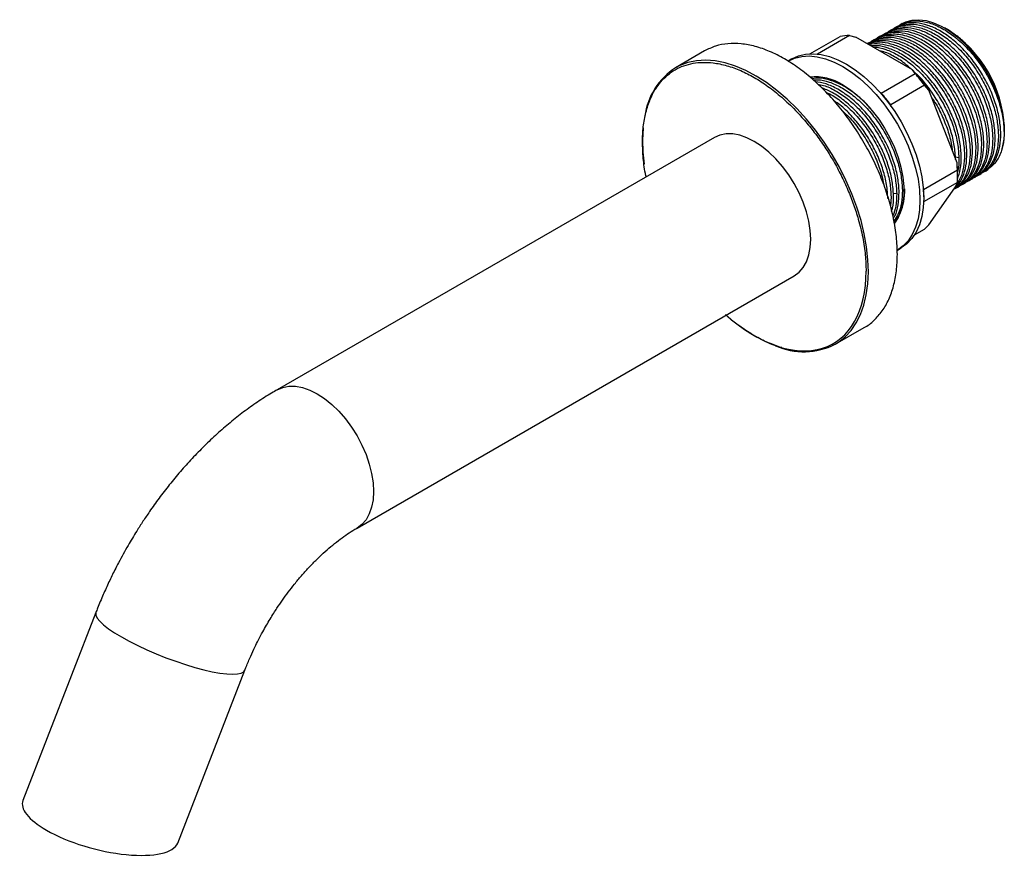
# Model space of a CAD drawing. Header units: millimetres. Extents: x 46 to 185, y 25 to 274.
# Tile 16 of 16: x 105 to 166, y 214 to 267. Entities that reach past the tile are written whole.
import ezdxf

# ---------------------------------------------------------------- set-up
doc = ezdxf.new("R2010")
doc.units = ezdxf.units.MM

msp = doc.modelspace()

# ---------------------------------------------------------------- linework, layer by layer
at = {"color": 7, "linetype": 'Continuous', "lineweight": 25}
for p, q in [((160.044, 266.315), (159.895, 266.229)), ((158.986, 265.704), (158.834, 265.617)), ((159.34, 265.908), (159.188, 265.821)), ((159.693, 266.113), (159.541, 266.025)), ((162.806, 265.989), (162.695, 266.053)), ((162.93, 265.917), (162.858, 265.958)), ((154.27, 264.423), (156.158, 265.513)), ((156.75, 265.566), (154.744, 264.407)), ((156.75, 265.566), (157.155, 265.468)), ((160.691, 263.427), (157.155, 265.468)), ((157.925, 265.092), (157.866, 265.058)), ((158.279, 265.296), (158.127, 265.208)), ((158.632, 265.5), (158.481, 265.413)), ((147.677, 264.603), (145.862, 263.555)), ((153.15, 264.106), (152.914, 263.969)), ((158.739, 261.969), (160.86, 263.193)), ((160.86, 263.193), (160.691, 263.427)), ((154.346, 262.963), (154.295, 262.944)), ((154.321, 262.923), (154.425, 262.962)), ((161.452, 262.457), (159.331, 261.232)), ((161.713, 262.155), (161.452, 262.457)), ((163.481, 257.599), (161.713, 262.155)), ((159.337, 261.131), (159.331, 261.232)), ((166.442, 259.562), (166.442, 259.834)), ((148.291, 259.184), (120.924, 243.385)), ((161.385, 255.936), (163.507, 257.161)), ((163.507, 257.161), (163.481, 257.599)), ((163.519, 256.895), (163.481, 257.599)), ((165.018, 256.947), (165.169, 257.035)), ((163.519, 256.759), (163.519, 256.896)), ((163.957, 256.335), (164.109, 256.422)), ((164.31, 256.539), (164.462, 256.626)), ((164.664, 256.743), (164.816, 256.83)), ((163.507, 256.371), (161.393, 255.151)), ((161.713, 253.72), (163.481, 256.235)), ((163.274, 255.94), (163.402, 256.014)), ((163.507, 256.371), (163.481, 256.235)), ((163.603, 256.13), (163.755, 256.218)), ((159.354, 255.47), (159.31, 254.897)), ((159.55, 253.839), (159.513, 253.809)), ((160.817, 253.081), (161.452, 253.448)), ((161.452, 253.448), (161.713, 253.72)), ((159.747, 252.133), (159.982, 252.27)), ((125.924, 234.725), (153.291, 250.524)), ((155.862, 246.234), (157.676, 247.282)), ((109.577, 229.437), (105.009, 217.665)), ((114.701, 214.997), (118.9, 225.82))]:
    msp.add_line(p, q, dxfattribs=at)
at = {"color": 8, "linetype": 'Continuous', "lineweight": 25}
for p, q in [((159.271, 265.661), (159.266, 265.545)), ((163.596, 257.919), (163.381, 257.953)), ((159.491, 255.707), (159.707, 255.674))]:
    msp.add_line(p, q, dxfattribs=at)
at = {"color": 7, "linetype": 'Continuous', "lineweight": 25, "flags": 128}
for points in [[(160.044, 266.315), (160.287, 266.432), (160.675, 266.537), (161.097, 266.562), (161.544, 266.508), (162.011, 266.375), (162.489, 266.165), (162.97, 265.882), (163.447, 265.53), (163.911, 265.116), (164.356, 264.645), (164.773, 264.127), (165.155, 263.568), (165.497, 262.98), (165.793, 262.371), (166.037, 261.751), (166.227, 261.13), (166.358, 260.52), (166.429, 259.929), (166.438, 259.368), (166.385, 258.846), (166.272, 258.371)], [(153.15, 264.106), (153.553, 264.289), (153.995, 264.396), (154.469, 264.425), (154.97, 264.375), (155.491, 264.248), (156.025, 264.044), (156.566, 263.767)], [(152.914, 263.969), (153.318, 264.153), (153.759, 264.26), (154.234, 264.289), (154.734, 264.239), (155.255, 264.112), (155.789, 263.908), (156.33, 263.631)], [(156.33, 263.631), (156.871, 263.284), (157.405, 262.871), (157.926, 262.397), (158.427, 261.868), (158.901, 261.292), (159.343, 260.675), (159.747, 260.025), (160.108, 259.35), (160.422, 258.658), (160.684, 257.959), (160.891, 257.261), (161.041, 256.574), (161.132, 255.904), (161.162, 255.262), (161.132, 254.655), (161.041, 254.09), (160.891, 253.576), (160.684, 253.117), (160.422, 252.721), (160.108, 252.392), (159.747, 252.134), (159.747, 252.133)], [(156.566, 263.767), (157.107, 263.42), (157.641, 263.007), (158.162, 262.533), (158.662, 262.004), (159.137, 261.428), (159.579, 260.811), (159.983, 260.161), (160.344, 259.486), (160.657, 258.794), (160.919, 258.095), (161.127, 257.398), (161.277, 256.71), (161.367, 256.04), (161.398, 255.398), (161.367, 254.791), (161.277, 254.226), (161.127, 253.712), (160.919, 253.253), (160.657, 252.857), (160.344, 252.528), (159.983, 252.27), (159.982, 252.27)], [(156.33, 262.474), (156.81, 262.162), (157.283, 261.786), (157.74, 261.35), (158.175, 260.862), (158.582, 260.33), (158.952, 259.762), (159.281, 259.167), (159.564, 258.554), (159.796, 257.934), (159.973, 257.315), (160.093, 256.708), (160.153, 256.122), (160.153, 255.567), (160.093, 255.051), (159.973, 254.582), (159.796, 254.168), (159.572, 253.824)], [(143.828, 259.795), (143.825, 259.762), (143.791, 259.028)], [(143.791, 259.028), (143.817, 258.26), (143.897, 257.504)], [(153.291, 250.524), (153.291, 250.524), (153.596, 250.749), (153.853, 251.045), (154.058, 251.406), (154.206, 251.826), (154.297, 252.297), (154.327, 252.813), (154.297, 253.363), (154.206, 253.939), (154.058, 254.531), (153.853, 255.128), (153.596, 255.72), (153.291, 256.298), (152.944, 256.85), (152.559, 257.369), (152.144, 257.845), (151.706, 258.269), (151.253, 258.635), (150.791, 258.937), (150.33, 259.168), (149.876, 259.326), (149.438, 259.407), (149.023, 259.41), (148.639, 259.335), (148.291, 259.184)]]:
    msp.add_lwpolyline(points, dxfattribs=at)
at = {"color": 8, "linetype": 'Continuous', "lineweight": 25, "flags": 128}
for points in [[(155.862, 246.234), (156.057, 246.356), (156.478, 246.691), (156.85, 247.095), (157.172, 247.566), (157.439, 248.1), (157.651, 248.691), (157.804, 249.336), (157.899, 250.028), (157.933, 250.761), (157.907, 251.53), (157.821, 252.327), (157.675, 253.146), (157.472, 253.981), (157.211, 254.822), (156.897, 255.665), (156.532, 256.501), (156.118, 257.323), (155.659, 258.125), (155.159, 258.899), (154.622, 259.639), (154.054, 260.338), (153.458, 260.991), (152.84, 261.592), (152.205, 262.136), (151.559, 262.618), (150.907, 263.034), (150.254, 263.381), (149.607, 263.655), (148.97, 263.855), (148.349, 263.978), (147.75, 264.023), (147.178, 263.991), (146.636, 263.881), (146.131, 263.695), (145.863, 263.555)], [(120.922, 243.384), (120.924, 243.385), (121.271, 243.536), (121.656, 243.611), (122.071, 243.608), (122.509, 243.527), (122.962, 243.369), (123.424, 243.138), (123.885, 242.836), (124.339, 242.47), (124.777, 242.046), (125.192, 241.57), (125.576, 241.052), (125.924, 240.499), (126.229, 239.921), (126.486, 239.329), (126.69, 238.732), (126.839, 238.14), (126.929, 237.564), (126.959, 237.014), (126.929, 236.499), (126.839, 236.027), (126.69, 235.607), (126.486, 235.246), (126.229, 234.95), (125.924, 234.725), (125.921, 234.723)], [(109.577, 229.437), (109.569, 229.414), (109.573, 229.265), (109.657, 229.088), (109.819, 228.886), (110.056, 228.662), (110.366, 228.421), (110.741, 228.166), (111.176, 227.902)], [(111.176, 227.902), (111.664, 227.633), (112.196, 227.364), (112.762, 227.1), (113.354, 226.845), (113.961, 226.603), (114.573, 226.379), (115.179, 226.176), (115.769, 225.998), (116.333, 225.847), (116.861, 225.728), (117.344, 225.64), (117.774, 225.587), (118.143, 225.569), (118.446, 225.586), (118.676, 225.638), (118.831, 225.724), (118.9, 225.821)]]:
    msp.add_lwpolyline(points, dxfattribs=at)
at = {"color": 7, "linetype": 'Continuous', "lineweight": 25}
for centre, radius, start, end in [((158.817, 259.487), 7.633, 2.60583, 57.38879), ((156.692, 262.878), 2.688, 88.7624, 101.45664), ((148.252, 259.904), 4.363, 123.20642, 171.85276), ((152.77, 256.084), 10.77, 36.28035, 41.30879), ((154.596, 259.791), 3.195, 57.12674, 95.88178), ((150.648, 254.859), 10.77, 36.28035, 41.30879), ((157.237, 256.766), 6.282, 356.39762, 3.60238), ((154.847, 255.533), 6.551, 359.41705, 3.52347), ((153.882, 250.206), 4.438, 246.5357, 296.49325)]:
    msp.add_arc(centre, radius, start, end, dxfattribs=at)
for start_param, end_param in [(3.101499, 4.040353), (4.040353, 6.243092)]:
    msp.add_ellipse((109.855, 216.331), major_axis=(4.867, -1.267), ratio=0.346235, start_param=start_param, end_param=end_param, dxfattribs=at)
for points, knots in [([(159.45, 265.95), (159.48, 265.976), (159.666, 266.137), (160.113, 266.263), (160.768, 266.307), (161.489, 266.15), (162.235, 265.816), (162.982, 265.314), (163.701, 264.664), (164.364, 263.891), (164.946, 263.026), (165.427, 262.101), (165.784, 261.155), (166.018, 260.215), (166.054, 259.637), (166.071, 259.348)], [0, 0, 0, 0, 0.015651, 0.09768, 0.179709, 0.261738, 0.343767, 0.425796, 0.507825, 0.589854, 0.671884, 0.753913, 0.835942, 0.917971, 1, 1, 1, 1]), ([(166.223, 259.436), (166.206, 259.725), (166.17, 260.303), (165.936, 261.242), (165.579, 262.189), (165.098, 263.114), (164.516, 263.979), (163.853, 264.752), (163.134, 265.402), (162.387, 265.903), (161.64, 266.239), (160.923, 266.39), (160.254, 266.368), (159.88, 266.198), (159.693, 266.113)], [0, 0, 0, 0, 0.083336, 0.166672, 0.250009, 0.333345, 0.416681, 0.500017, 0.583353, 0.66669, 0.750026, 0.833362, 0.916698, 1, 1, 1, 1]), ([(159.909, 266.205), (159.973, 266.251), (160.221, 266.427), (160.774, 266.513), (161.53, 266.451), (162.344, 266.154), (163.166, 265.653), (163.963, 264.967), (164.697, 264.129), (165.335, 263.179), (165.848, 262.16), (166.215, 261.119), (166.414, 260.108), (166.452, 259.16), (166.332, 258.634), (166.272, 258.371)], [0, 0, 0, 0, 0.028383, 0.109351, 0.190319, 0.271287, 0.352255, 0.433223, 0.514191, 0.595159, 0.676128, 0.757096, 0.838064, 0.919032, 1, 1, 1, 1]), ([(158.386, 265.343), (158.417, 265.367), (158.557, 265.474), (158.85, 265.591), (159.131, 265.638), (159.271, 265.661)], [0, 0, 0, 0, 0.124754, 0.562377, 1, 1, 1, 1]), ([(165.162, 258.823), (165.145, 259.112), (165.11, 259.691), (164.876, 260.63), (164.518, 261.577), (164.038, 262.501), (163.455, 263.367), (162.792, 264.139), (162.073, 264.789), (161.327, 265.291), (160.579, 265.627), (159.862, 265.778), (159.193, 265.756), (158.819, 265.585), (158.632, 265.5)], [0, 0, 0, 0, 0.083336, 0.166672, 0.250009, 0.333345, 0.416681, 0.500017, 0.583353, 0.66669, 0.750026, 0.833362, 0.916698, 1, 1, 1, 1]), ([(158.743, 265.542), (158.773, 265.567), (158.959, 265.728), (159.406, 265.855), (160.061, 265.899), (160.782, 265.742), (161.528, 265.408), (162.275, 264.906), (162.994, 264.256), (163.657, 263.483), (164.239, 262.618), (164.72, 261.693), (165.077, 260.747), (165.311, 259.807), (165.347, 259.229), (165.364, 258.94)], [0, 0, 0, 0, 0.015651, 0.09768, 0.179709, 0.261738, 0.343767, 0.425796, 0.507825, 0.589854, 0.671884, 0.753913, 0.835942, 0.917971, 1, 1, 1, 1]), ([(165.516, 259.027), (165.498, 259.317), (165.463, 259.895), (165.229, 260.834), (164.872, 261.781), (164.391, 262.706), (163.809, 263.571), (163.146, 264.343), (162.427, 264.993), (161.68, 265.495), (160.933, 265.831), (160.216, 265.982), (159.547, 265.96), (159.173, 265.79), (158.986, 265.704)], [0, 0, 0, 0, 0.0833362, 0.1666724, 0.2500086, 0.3333448, 0.416681, 0.5000172, 0.5833534, 0.6666896, 0.7500258, 0.833362, 0.9166982, 1, 1, 1, 1]), ([(159.096, 265.746), (159.126, 265.771), (159.313, 265.932), (159.759, 266.059), (160.415, 266.103), (161.135, 265.946), (161.882, 265.612), (162.629, 265.11), (163.347, 264.46), (164.01, 263.687), (164.593, 262.822), (165.074, 261.897), (165.431, 260.951), (165.665, 260.011), (165.7, 259.433), (165.718, 259.144)], [0, 0, 0, 0, 0.015651, 0.09768, 0.179709, 0.261738, 0.343767, 0.425796, 0.507825, 0.589854, 0.671884, 0.753913, 0.835942, 0.917971, 1, 1, 1, 1]), ([(165.87, 259.231), (165.852, 259.521), (165.817, 260.099), (165.583, 261.038), (165.225, 261.985), (164.745, 262.91), (164.162, 263.775), (163.499, 264.547), (162.78, 265.197), (162.034, 265.699), (161.286, 266.035), (160.569, 266.186), (159.9, 266.164), (159.527, 265.994), (159.34, 265.908)], [0, 0, 0, 0, 0.0833362, 0.1666724, 0.2500086, 0.3333448, 0.416681, 0.5000172, 0.5833534, 0.6666896, 0.7500258, 0.833362, 0.9166982, 1, 1, 1, 1]), ([(164.537, 264.511), (164.356, 264.711), (163.991, 265.112), (163.403, 265.613), (163.002, 265.864), (162.805, 265.987)], [0, 0, 0, 0, 0.3356104, 0.6732595, 1, 1, 1, 1]), ([(162.852, 265.948), (162.93, 265.906), (163.209, 265.758), (163.793, 265.309), (164.258, 264.811), (164.538, 264.511)], [0, 0, 0, 0, 0.1333859, 0.4776398, 1, 1, 1, 1]), ([(159.748, 251.86), (159.736, 252.223), (159.713, 252.949), (159.525, 254.108), (159.229, 255.294), (158.818, 256.492), (158.303, 257.68), (157.691, 258.838), (156.994, 259.947), (156.222, 260.987), (155.391, 261.941), (154.512, 262.793), (153.602, 263.527), (152.677, 264.131), (151.751, 264.595), (150.842, 264.912), (149.963, 265.075), (149.132, 265.079), (148.356, 264.938), (147.904, 264.714), (147.677, 264.603)], [0, 0, 0, 0, 0.055557, 0.111115, 0.166672, 0.22223, 0.277787, 0.333345, 0.388902, 0.44446, 0.500017, 0.555575, 0.611132, 0.66669, 0.722247, 0.777805, 0.833362, 0.88892, 0.944477, 1, 1, 1, 1]), ([(157.886, 265.046), (158.037, 265.114), (158.376, 265.265), (159.004, 265.281), (159.72, 265.131), (160.468, 264.795), (161.214, 264.293), (161.933, 263.643), (162.596, 262.871), (163.179, 262.006), (163.659, 261.081), (164.017, 260.134), (164.251, 259.195), (164.286, 258.617), (164.304, 258.327)], [0, 0, 0, 0, 0.06827, 0.152972, 0.237675, 0.322378, 0.407081, 0.491783, 0.576486, 0.661189, 0.745892, 0.830594, 0.915297, 1, 1, 1, 1]), ([(164.455, 258.415), (164.438, 258.704), (164.402, 259.283), (164.169, 260.222), (163.811, 261.168), (163.33, 262.093), (162.748, 262.958), (162.085, 263.731), (161.366, 264.381), (160.619, 264.883), (159.872, 265.218), (159.155, 265.37), (158.486, 265.348), (158.112, 265.177), (157.925, 265.092)], [0, 0, 0, 0, 0.083336, 0.166672, 0.250009, 0.333345, 0.416681, 0.500017, 0.583353, 0.66669, 0.750026, 0.833362, 0.916698, 1, 1, 1, 1]), ([(164.102, 258.211), (164.084, 258.5), (164.049, 259.078), (163.815, 260.018), (163.458, 260.964), (162.977, 261.889), (162.394, 262.754), (161.731, 263.527), (161.013, 264.177), (160.266, 264.678), (159.518, 265.016), (158.804, 265.161), (158.263, 265.162), (158.001, 265.052), (157.929, 265.021)], [0, 0, 0, 0, 0.087847, 0.175695, 0.263542, 0.35139, 0.439237, 0.527085, 0.614932, 0.70278, 0.790627, 0.878475, 0.966322, 1, 1, 1, 1]), ([(157.961, 265.003), (157.973, 265.008), (158.178, 265.086), (158.654, 265.068), (159.365, 264.929), (160.114, 264.59), (160.861, 264.089), (161.579, 263.439), (162.243, 262.667), (162.825, 261.801), (163.306, 260.877), (163.663, 259.93), (163.897, 258.991), (163.932, 258.412), (163.95, 258.123)], [0, 0, 0, 0, 0.005883, 0.096257, 0.186631, 0.277005, 0.36738, 0.457754, 0.548128, 0.638503, 0.728877, 0.819251, 0.909626, 1, 1, 1, 1]), ([(158.036, 265.133), (158.066, 265.159), (158.252, 265.32), (158.698, 265.447), (159.354, 265.491), (160.075, 265.334), (160.821, 265), (161.568, 264.497), (162.287, 263.847), (162.95, 263.075), (163.532, 262.21), (164.013, 261.285), (164.37, 260.338), (164.604, 259.399), (164.639, 258.821), (164.657, 258.531)], [0, 0, 0, 0, 0.0156506, 0.0976797, 0.1797088, 0.261738, 0.3437671, 0.4257962, 0.5078253, 0.5898544, 0.6718835, 0.7539127, 0.8359418, 0.9179709, 1, 1, 1, 1]), ([(159.07, 265.544), (158.928, 265.523), (158.645, 265.481), (158.401, 265.358), (158.279, 265.296)], [0, 0, 0, 0, 0.500155, 1, 1, 1, 1]), ([(163.748, 258.007), (163.731, 258.296), (163.695, 258.874), (163.461, 259.814), (163.104, 260.76), (162.623, 261.685), (162.041, 262.55), (161.378, 263.323), (160.659, 263.972), (159.912, 264.476), (159.167, 264.804), (158.555, 264.957), (158.225, 264.926), (158.112, 264.916)], [0, 0, 0, 0, 0.095033, 0.190066, 0.285099, 0.380132, 0.475165, 0.570198, 0.665231, 0.760264, 0.855297, 0.95033, 1, 1, 1, 1]), ([(158.24, 264.842), (158.261, 264.843), (158.501, 264.858), (159.018, 264.71), (159.759, 264.39), (160.508, 263.884), (161.226, 263.235), (161.889, 262.462), (162.471, 261.597), (162.952, 260.673), (163.31, 259.726), (163.544, 258.787), (163.579, 258.208), (163.596, 257.919)], [0, 0, 0, 0, 0.009679, 0.108711, 0.207743, 0.306775, 0.405808, 0.50484, 0.603872, 0.702904, 0.801936, 0.900968, 1, 1, 1, 1]), ([(160.582, 263.49), (160.489, 263.577), (160.159, 263.886), (159.559, 264.256), (158.992, 264.546), (158.694, 264.603), (158.633, 264.615)], [0, 0, 0, 0, 0.148663, 0.525899, 0.903135, 1, 1, 1, 1]), ([(163.395, 257.803), (163.377, 258.092), (163.342, 258.67), (163.108, 259.61), (162.75, 260.556), (162.27, 261.483), (161.685, 262.34), (161.196, 262.943), (160.896, 263.207), (160.836, 263.26)], [0, 0, 0, 0, 0.159987, 0.319975, 0.479962, 0.63995, 0.799937, 0.959925, 1, 1, 1, 1]), ([(158.156, 260.885), (158.05, 261.013), (157.727, 261.403), (157.121, 261.928), (156.377, 262.436), (155.631, 262.765), (154.954, 262.925), (154.565, 262.884), (154.392, 262.866)], [0, 0, 0, 0, 0.092601, 0.281569, 0.470536, 0.659503, 0.848471, 1, 1, 1, 1]), ([(154.486, 262.79), (154.579, 262.798), (154.889, 262.825), (155.48, 262.674), (156.224, 262.348), (156.972, 261.844), (157.69, 261.194), (158.354, 260.422), (158.936, 259.556), (159.417, 258.632), (159.774, 257.685), (160.008, 256.746), (160.043, 256.167), (160.061, 255.878)], [0, 0, 0, 0, 0.041148, 0.137033, 0.232918, 0.328804, 0.424689, 0.520574, 0.616459, 0.712344, 0.80823, 0.904115, 1, 1, 1, 1]), ([(159.859, 255.762), (159.842, 256.051), (159.806, 256.629), (159.572, 257.569), (159.215, 258.515), (158.734, 259.44), (158.152, 260.305), (157.489, 261.078), (156.77, 261.728), (156.024, 262.227), (155.286, 262.568), (154.827, 262.643), (154.603, 262.68)], [0, 0, 0, 0, 0.100511, 0.201022, 0.301533, 0.402044, 0.502555, 0.603066, 0.703577, 0.804088, 0.904599, 1, 1, 1, 1]), ([(143.791, 258.895), (143.801, 259.218), (143.822, 259.873), (143.988, 260.779), (144.249, 261.539), (144.47, 262.016), (144.604, 262.202), (144.619, 262.222)], [0, 0, 0, 0, 0.2486536, 0.5050184, 0.7686062, 0.9746412, 1, 1, 1, 1]), ([(154.763, 262.525), (154.884, 262.504), (155.242, 262.44), (155.873, 262.136), (156.618, 261.642), (157.337, 260.99), (158, 260.218), (158.582, 259.352), (159.063, 258.428), (159.421, 257.481), (159.654, 256.542), (159.69, 255.963), (159.707, 255.674)], [0, 0, 0, 0, 0.0539585, 0.1590743, 0.26419, 0.3693057, 0.4744214, 0.5795371, 0.6846528, 0.7897686, 0.8948843, 1, 1, 1, 1]), ([(159.506, 255.558), (159.488, 255.847), (159.453, 256.425), (159.219, 257.364), (158.861, 258.311), (158.381, 259.236), (157.798, 260.101), (157.135, 260.874), (156.417, 261.521), (155.691, 262.02), (155.22, 262.21), (154.995, 262.3)], [0, 0, 0, 0, 0.112248, 0.224495, 0.336743, 0.448991, 0.561238, 0.673486, 0.785734, 0.897981, 1, 1, 1, 1]), ([(155.294, 262.01), (155.368, 261.979), (155.69, 261.842), (156.265, 261.428), (156.983, 260.788), (157.646, 260.013), (158.229, 259.148), (158.71, 258.223), (159.067, 257.277), (159.301, 256.337), (159.336, 255.759), (159.354, 255.47)], [0, 0, 0, 0, 0.036338, 0.156796, 0.277254, 0.397711, 0.518169, 0.638627, 0.759085, 0.879542, 1, 1, 1, 1]), ([(159.152, 255.354), (159.134, 255.643), (159.099, 256.221), (158.865, 257.16), (158.508, 258.107), (158.027, 259.031), (157.445, 259.899), (156.781, 260.664), (156.205, 261.209), (155.855, 261.435), (155.752, 261.5)], [0, 0, 0, 0, 0.134913, 0.269826, 0.404739, 0.539652, 0.674565, 0.809478, 0.944391, 1, 1, 1, 1]), ([(161.893, 261.693), (161.963, 261.591), (162.231, 261.204), (162.596, 260.465), (162.952, 259.525), (163.145, 258.811), (163.175, 258.446), (163.181, 258.373)], [0, 0, 0, 0, 0.099672, 0.376498, 0.653325, 0.930151, 1, 1, 1, 1]), ([(156.308, 260.844), (156.413, 260.752), (156.758, 260.451), (157.291, 259.804), (157.876, 258.945), (158.354, 258.02), (158.72, 257.075), (158.849, 256.463), (158.914, 256.16)], [0, 0, 0, 0, 0.080728, 0.265162, 0.449596, 0.63403, 0.818464, 1, 1, 1, 1]), ([(144.021, 256.719), (144.016, 256.743), (143.919, 257.141), (143.828, 257.88), (143.803, 258.56), (143.791, 258.895)], [0, 0, 0, 0, 0.030996, 0.522895, 1, 1, 1, 1]), ([(165.364, 258.94), (165.354, 258.667), (165.333, 258.121), (165.123, 257.436), (164.781, 256.902), (164.463, 256.587), (164.237, 256.511), (164.2, 256.498)], [0, 0, 0, 0, 0.238126, 0.476252, 0.714378, 0.952505, 1, 1, 1, 1]), ([(164.462, 256.626), (164.462, 256.626), (164.648, 256.694), (164.931, 256.993), (165.275, 257.522), (165.485, 258.209), (165.506, 258.755), (165.516, 259.027)], [0, 0, 0, 0, 0.000103, 0.250077, 0.500052, 0.750026, 1, 1, 1, 1]), ([(165.718, 259.144), (165.707, 258.871), (165.687, 258.325), (165.476, 257.64), (165.135, 257.106), (164.816, 256.791), (164.591, 256.715), (164.553, 256.702)], [0, 0, 0, 0, 0.238126, 0.476252, 0.714379, 0.952505, 1, 1, 1, 1]), ([(164.816, 256.83), (164.816, 256.83), (164.936, 256.883), (165.137, 257.059), (165.407, 257.361), (165.616, 257.743), (165.766, 258.185), (165.858, 258.68), (165.866, 259.048), (165.87, 259.231)], [0, 0, 0, 0, 0.000103, 0.166753, 0.333402, 0.500052, 0.666701, 0.833351, 1, 1, 1, 1]), ([(166.071, 259.348), (166.068, 259.164), (166.06, 258.796), (165.968, 258.301), (165.818, 257.859), (165.608, 257.478), (165.34, 257.173), (165.105, 256.979), (164.946, 256.915), (164.91, 256.9)], [0, 0, 0, 0, 0.158775, 0.31755, 0.476326, 0.635101, 0.793876, 0.952651, 1, 1, 1, 1]), ([(165.169, 257.035), (165.17, 257.035), (165.355, 257.103), (165.638, 257.402), (165.983, 257.931), (166.192, 258.617), (166.213, 259.163), (166.223, 259.436)], [0, 0, 0, 0, 0.0001031, 0.2500773, 0.5000516, 0.7500258, 1, 1, 1, 1]), ([(164.304, 258.327), (164.293, 258.054), (164.273, 257.508), (164.059, 256.829), (163.739, 256.284), (163.432, 256.062), (163.284, 255.955)], [0, 0, 0, 0, 0.2547799, 0.5095598, 0.7643397, 1, 1, 1, 1]), ([(163.402, 256.014), (163.402, 256.014), (163.587, 256.082), (163.87, 256.381), (164.215, 256.91), (164.424, 257.597), (164.445, 258.142), (164.455, 258.415)], [0, 0, 0, 0, 0.000103, 0.250077, 0.500052, 0.750026, 1, 1, 1, 1]), ([(164.657, 258.531), (164.647, 258.259), (164.626, 257.713), (164.416, 257.028), (164.074, 256.493), (163.756, 256.179), (163.53, 256.103), (163.493, 256.09)], [0, 0, 0, 0, 0.238126, 0.476252, 0.714379, 0.952505, 1, 1, 1, 1]), ([(163.755, 256.218), (163.755, 256.218), (163.941, 256.286), (164.224, 256.585), (164.568, 257.114), (164.778, 257.801), (164.799, 258.346), (164.809, 258.619)], [0, 0, 0, 0, 0.000103, 0.250077, 0.500052, 0.750026, 1, 1, 1, 1]), ([(165.011, 258.736), (165, 258.463), (164.979, 257.917), (164.769, 257.232), (164.428, 256.697), (164.109, 256.383), (163.884, 256.307), (163.846, 256.294)], [0, 0, 0, 0, 0.238126, 0.476252, 0.714379, 0.952505, 1, 1, 1, 1]), ([(164.109, 256.422), (164.109, 256.422), (164.295, 256.49), (164.577, 256.789), (164.922, 257.318), (165.131, 258.005), (165.152, 258.551), (165.162, 258.823)], [0, 0, 0, 0, 0.000103, 0.250077, 0.500052, 0.750026, 1, 1, 1, 1]), ([(166.272, 258.372), (166.225, 258.245), (166.109, 257.932), (165.829, 257.538), (165.558, 257.266), (165.369, 257.187), (165.336, 257.174)], [0, 0, 0, 0, 0.236825, 0.582549, 0.928262, 1, 1, 1, 1]), ([(163.373, 256.081), (163.418, 256.116), (163.618, 256.272), (163.854, 256.718), (164.072, 257.39), (164.092, 257.937), (164.102, 258.211)], [0, 0, 0, 0, 0.087151, 0.391434, 0.695717, 1, 1, 1, 1]), ([(163.95, 258.123), (163.939, 257.851), (163.917, 257.307), (163.725, 256.645), (163.502, 256.327), (163.399, 256.18)], [0, 0, 0, 0, 0.349988, 0.699977, 1, 1, 1, 1]), ([(163.507, 256.601), (163.577, 256.796), (163.725, 257.21), (163.74, 257.731), (163.748, 258.007)], [0, 0, 0, 0, 0.4717572, 1, 1, 1, 1]), ([(163.596, 257.919), (163.597, 257.637), (163.598, 257.321), (163.52, 257.068), (163.511, 257.041)], [0, 0, 0, 0, 0.893047, 1, 1, 1, 1]), ([(160.061, 255.878), (160.05, 255.606), (160.028, 255.062), (159.84, 254.413), (159.625, 254.104), (159.53, 253.967)], [0, 0, 0, 0, 0.357293, 0.714586, 1, 1, 1, 1]), ([(159.543, 253.885), (159.567, 253.905), (159.745, 254.048), (159.963, 254.474), (160.184, 255.144), (160.203, 255.692), (160.213, 255.966)], [0, 0, 0, 0, 0.049901, 0.366601, 0.6833, 1, 1, 1, 1]), ([(159.39, 254.577), (159.41, 254.638), (159.502, 254.921), (159.504, 255.277), (159.506, 255.558)], [0, 0, 0, 0, 0.212252, 1, 1, 1, 1]), ([(159.707, 255.674), (159.699, 255.399), (159.685, 254.879), (159.537, 254.466), (159.467, 254.272)], [0, 0, 0, 0, 0.529827, 1, 1, 1, 1]), ([(159.502, 254.132), (159.535, 254.181), (159.683, 254.406), (159.823, 254.949), (159.847, 255.491), (159.859, 255.762)], [0, 0, 0, 0, 0.122669, 0.561334, 1, 1, 1, 1]), ([(157.676, 247.282), (157.677, 247.282), (157.909, 247.383), (158.296, 247.721), (158.82, 248.3), (159.228, 249.027), (159.525, 249.869), (159.713, 250.812), (159.736, 251.511), (159.748, 251.86)], [0, 0, 0, 0, 0.000103, 0.166753, 0.333402, 0.500052, 0.666701, 0.833351, 1, 1, 1, 1]), ([(152.508, 246.026), (152.22, 246.121), (151.655, 246.307), (150.79, 246.75), (149.931, 247.315), (149.336, 247.758), (149.039, 248.042), (149.021, 248.059)], [0, 0, 0, 0, 0.249735, 0.491975, 0.734183, 0.983919, 1, 1, 1, 1]), ([(120.925, 243.378), (120.81, 243.313), (120.392, 243.08), (119.691, 242.619), (118.822, 242.002), (117.977, 241.332), (117.156, 240.621), (116.362, 239.869), (115.598, 239.083), (114.867, 238.269), (114.177, 237.438), (113.533, 236.601), (112.986, 235.838), (112.523, 235.15), (112.071, 234.447), (111.77, 233.937), (111.593, 233.637)], [0, 0, 0, 0, 0.031602, 0.113966, 0.196064, 0.277789, 0.359047, 0.439745, 0.519754, 0.598835, 0.67648, 0.751382, 0.823842, 0.875311, 0.926543, 1, 1, 1, 1]), ([(120.253, 228.637), (120.405, 228.893), (120.619, 229.255), (120.957, 229.774), (121.254, 230.21), (121.621, 230.715), (122.017, 231.225), (122.441, 231.734), (122.886, 232.231), (123.345, 232.707), (123.814, 233.154), (124.286, 233.568), (124.755, 233.945), (125.216, 234.28), (125.607, 234.54), (125.836, 234.671), (125.922, 234.72)], [0, 0, 0, 0, 0.094988, 0.133877, 0.198237, 0.264877, 0.336073, 0.409963, 0.485742, 0.562751, 0.640508, 0.718646, 0.796889, 0.875032, 0.952939, 1, 1, 1, 1]), ([(111.593, 233.637), (111.39, 233.276), (111.104, 232.768), (110.711, 232.001), (110.387, 231.338), (110.026, 230.537), (109.754, 229.9), (109.613, 229.524), (109.58, 229.436)], [0, 0, 0, 0, 0.264668, 0.372932, 0.552432, 0.738776, 0.938637, 1, 1, 1, 1]), ([(118.903, 225.82), (118.931, 225.893), (119.041, 226.188), (119.252, 226.674), (119.51, 227.233), (119.763, 227.741), (120.003, 228.196), (120.176, 228.5), (120.253, 228.637)], [0, 0, 0, 0, 0.077588, 0.31059, 0.511358, 0.668649, 0.851072, 1, 1, 1, 1])]:
    msp.add_open_spline(points, degree=3, knots=knots, dxfattribs=at)
for points in [[(159.271, 265.661), (159.418, 265.667), (159.713, 265.679), (160.187, 265.592), (160.677, 265.43), (161.175, 265.188), (161.672, 264.872), (162.162, 264.487), (162.635, 264.04), (163.083, 263.539), (163.499, 262.992), (163.876, 262.408), (164.208, 261.799), (164.488, 261.173), (164.713, 260.543), (164.878, 259.919), (164.985, 259.309), (165.002, 258.927), (165.011, 258.736)], [(164.809, 258.619), (164.8, 258.81), (164.783, 259.192), (164.676, 259.802), (164.512, 260.426), (164.287, 261.057), (164.006, 261.682), (163.675, 262.292), (163.298, 262.875), (162.882, 263.422), (162.433, 263.924), (161.96, 264.371), (161.471, 264.756), (160.973, 265.072), (160.475, 265.314), (159.986, 265.476), (159.511, 265.563), (159.217, 265.55), (159.07, 265.544)], [(161.713, 262.155), (161.552, 262.38), (161.231, 262.832), (160.871, 263.228), (160.691, 263.427)]]:
    msp.add_open_spline(points, degree=3, dxfattribs=at)
at = {"color": 8, "linetype": 'Continuous', "lineweight": 25}
for points, knots in [([(144.619, 262.222), (144.72, 262.373), (144.938, 262.698), (145.349, 263.101), (145.832, 263.443), (146.37, 263.692), (146.95, 263.846), (147.566, 263.906), (148.27, 263.87), (149.062, 263.708), (149.929, 263.395), (150.791, 262.958), (151.654, 262.399), (152.52, 261.712), (153.312, 260.959), (154.017, 260.182), (154.633, 259.411), (155.213, 258.587), (155.75, 257.717), (156.235, 256.818), (156.658, 255.903), (157.018, 254.984), (157.339, 253.986), (157.593, 252.924), (157.761, 251.826), (157.782, 251.147), (157.792, 250.813)], [0, 0, 0, 0, 0.033426, 0.072347, 0.111274, 0.150195, 0.189123, 0.227232, 0.265349, 0.314098, 0.361519, 0.407516, 0.453508, 0.500928, 0.549683, 0.587793, 0.62591, 0.664831, 0.703758, 0.742679, 0.781606, 0.819716, 0.857833, 0.906582, 0.954004, 1, 1, 1, 1]), ([(148.979, 248.092), (151.081, 246.228), (153.326, 245.447), (156.779, 246.514), (157.792, 248.3), (157.792, 250.813)], [0, 0, 0, 0, 0.5, 0.5, 1, 1, 1, 1])]:
    msp.add_open_spline(points, degree=3, knots=knots, dxfattribs=at)

doc.saveas('drawing.dxf')
